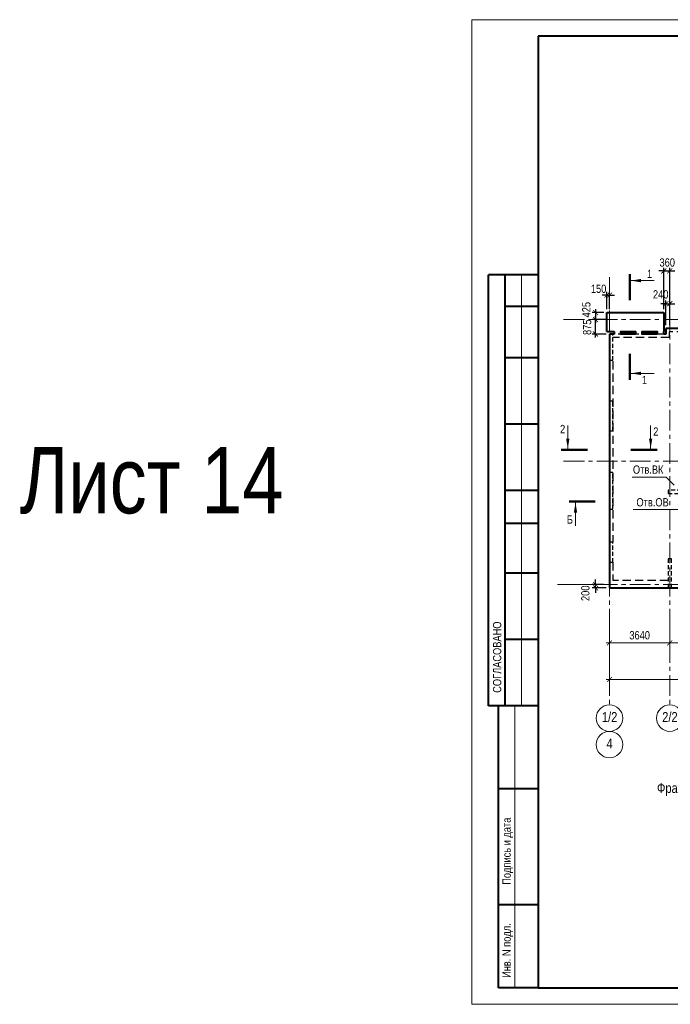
# Model space of a CAD drawing. Header units: inches. Extents: x -8638239 to -8523853, y 3840912 to 4564380.
# Tile 45 of 106: x -8638239 to -8598982, y 4179850 to 4239250. Entities that reach past the tile are written whole.
import ezdxf
from ezdxf.enums import TextEntityAlignment as Align

# ---------------------------------------------------------------- set-up
doc = ezdxf.new("R2010")
doc.units = ezdxf.units.IN
doc.header["$LTSCALE"] = 1000
doc.header["$MEASUREMENT"] = 0
doc.linetypes.add('CENTER', pattern=[2, 1.25, -0.25, 0.25, -0.25])
doc.linetypes.add('HIDDEN', pattern=[0.375, 0.25, -0.125])
for name, color, linetype, lineweight in [('СК-043-С-ПИЛОНЫ', 5, 'HIDDEN', 25), ('СК-050-П(литы перекрытия)', 3, 'Continuous', 40), ('СК-052-П-БАЛКИ', 1, 'HIDDEN', 30), ('СК-100-О(си)', 7, 'CENTER', 15), ('СК-100-О(си)_имя', 7, 'CENTER', 15), ('СК-110-О-РАЗМЕРЫ', 7, 'Continuous', 15), ('СК-200-Р(амка)', 7, 'Continuous', 40), ('СК-210-Р-РАМКА ЛИНИИ ТОНКИЕ', 7, 'Continuous', 15), ('СК-220-Р-РАМКА ТЕКСТ', 7, 'Continuous', 15), ('СК-300-Р(азмеры)', 7, 'Continuous', 20), ('СК-400-Т(екст)', 7, 'Continuous', 20), ('СК-451-1-Т-ОТВ ОВ ДУ', 5, 'Continuous', 20), ('СК-451-2-Т-ОТВ ВК', 1, 'Continuous', 20), ('СК-500-С(ечения)', 5, 'Continuous', 40), ('СК-600-Ш(триховка)', 250, 'Continuous', 13)]:
    doc.layers.add(name, color=color, linetype=linetype, lineweight=lineweight)
doc.styles.add('ARIAL_annotative', font='arial.ttf', dxfattribs={"width": 0.8, "height": 2.5})
doc.styles.add('RUSS', font='arial.ttf', dxfattribs={"width": 0.8})
doc.dimstyles.new('100-200', dxfattribs={"dimscale": 0, "dimtxt": 500, "dimasz": 300, "dimexe": 200, "dimexo": 200, "dimgap": 200, "dimtad": 1, "dimdec": 0, "dimzin": 0, "dimdsep": 46, "dimtxsty": 'RUSS', "dimblk": 'ARCHTICK', "dimcen": 0.096, "dimdle": 200, "dimclrd": 7, "dimclre": 7, "dimclrt": 256, "dimadec": 0, "dimazin": 0, "dimtfac": 1, "dimtdec": 0, "dimtmove": 2, "dimatfit": 3, "dimldrblk": 'OBLIQUE', "dimfxl": 1, "dimtolj": 1, "dimtzin": 0, "dimarcsym": 0})

# ---------------------------------------------------------------- blocks, each defined once
blk = doc.blocks.new('_ArchTick')
at = {"color": 0, "linetype": 'ByBlock', "const_width": 0.15}
blk.add_lwpolyline([(-0.5, -0.5), (0.5, 0.5)], dxfattribs=at)
blk = doc.blocks.new('*D322')
at = {"layer": 'Defpoints', "color": 0, "transparency": 16777216}
for p in [(-43920, -2470), (-40280, -2470), (-40280, -3521)]:
    blk.add_point(p, dxfattribs=at)
at = {"layer": 'СК-110-О-РАЗМЕРЫ', "color": 7, "lineweight": -2, "transparency": 16777216}
for p, q in [((-43920, -2670), (-43920, -3721)), ((-40280, -2670), (-40280, -3721)), ((-44120, -3521), (-40080, -3521))]:
    blk.add_line(p, q, dxfattribs=at)
at = {"layer": 'СК-110-О-РАЗМЕРЫ', "color": 7, "lineweight": -2, "transparency": 16777216, "xscale": 300, "yscale": 300, "zscale": 300, "rotation": 180}
blk.add_blockref('_ArchTick', (-43920, -3521), dxfattribs=at)
at = {"layer": 'СК-110-О-РАЗМЕРЫ', "color": 7, "lineweight": -2, "transparency": 16777216, "xscale": 300, "yscale": 300, "zscale": 300}
blk.add_blockref('_ArchTick', (-40280, -3521), dxfattribs=at)
at = {"layer": 'СК-110-О-РАЗМЕРЫ', "transparency": 16777216, "insert": (-42100, -3065), "char_height": 500, "attachment_point": 5, "style": 'RUSS'}
blk.add_mtext('\\A1;3640', dxfattribs=at)
blk = doc.blocks.new('_Oblique')
at = {"color": 0, "linetype": 'ByBlock', "lineweight": -2}
blk.add_line((-0.5, -0.5), (0.5, 0.5), dxfattribs=at)
blk = doc.blocks.new('*D323')
at = {"layer": 'Defpoints', "color": 0, "transparency": 16777216}
for p in [(-40280, -2470), (-36100, -2470), (-40280, -3521)]:
    blk.add_point(p, dxfattribs=at)
at = {"layer": 'СК-110-О-РАЗМЕРЫ', "color": 7, "lineweight": -2, "transparency": 16777216}
for p, q in [((-40280, -2670), (-40280, -3721)), ((-36100, -2670), (-36100, -3721)), ((-35900, -3521), (-40480, -3521))]:
    blk.add_line(p, q, dxfattribs=at)
at = {"layer": 'СК-110-О-РАЗМЕРЫ', "color": 7, "lineweight": -2, "transparency": 16777216, "xscale": 300, "yscale": 300, "zscale": 300, "rotation": 180}
blk.add_blockref('_ArchTick', (-40280, -3521), dxfattribs=at)
at = {"layer": 'СК-110-О-РАЗМЕРЫ', "color": 7, "lineweight": -2, "transparency": 16777216, "xscale": 300, "yscale": 300, "zscale": 300}
blk.add_blockref('_ArchTick', (-36100, -3521), dxfattribs=at)
at = {"layer": 'СК-110-О-РАЗМЕРЫ', "transparency": 16777216, "insert": (-38190, -3065), "char_height": 500, "attachment_point": 5, "style": 'RUSS'}
blk.add_mtext('\\A1;4180', dxfattribs=at)
blk = doc.blocks.new('*D320')
at = {"layer": 'Defpoints', "color": 0, "transparency": 16777216}
for p in [(-43920, -3521), (-21750, -3521), (-21750, -5726)]:
    blk.add_point(p, dxfattribs=at)
at = {"layer": 'СК-110-О-РАЗМЕРЫ', "color": 7, "lineweight": -2, "transparency": 16777216}
for p, q in [((-43920, -3721), (-43920, -5926)), ((-21750, -3721), (-21750, -5926)), ((-44120, -5726), (-21550, -5726))]:
    blk.add_line(p, q, dxfattribs=at)
at = {"layer": 'СК-110-О-РАЗМЕРЫ', "color": 7, "lineweight": -2, "transparency": 16777216, "xscale": 300, "yscale": 300, "zscale": 300, "rotation": 180}
blk.add_blockref('_ArchTick', (-43920, -5726), dxfattribs=at)
at = {"layer": 'СК-110-О-РАЗМЕРЫ', "color": 7, "lineweight": -2, "transparency": 16777216, "xscale": 300, "yscale": 300, "zscale": 300}
blk.add_blockref('_ArchTick', (-21750, -5726), dxfattribs=at)
at = {"layer": 'СК-110-О-РАЗМЕРЫ', "transparency": 16777216, "insert": (-32835, -5271), "char_height": 500, "attachment_point": 5, "style": 'RUSS'}
blk.add_mtext('\\A1;22170', dxfattribs=at)
blk = doc.blocks.new('Сечение')
at = {"layer": 'СК-500-С(ечения)', "linetype": 'Continuous', "lineweight": 15, "ltscale": 100}
blk.add_line((-200, -35), (-200, -735), dxfattribs=at)
at = {"layer": 'СК-500-С(ечения)', "linetype": 'Continuous', "ltscale": 100, "const_width": 70}
blk.add_lwpolyline([(-400, 0), (400, 0)], dxfattribs=at)
at = {"layer": 'СК-500-С(ечения)', "linetype": 'Continuous', "ltscale": 100}
blk.add_solid([(-200, -35), (-250, -335), (-150, -335)], dxfattribs=at)
blk = doc.blocks.new('*U28')
at = {"layer": 'СК-400-Т(екст)', "ltscale": 100, "yscale": 0.01, "zscale": 0.01}
for p, xscale, rotation in [((0, -4), 0.01, 270.0000000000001), ((0, -25), -0.01, 270)]:
    blk.add_blockref('Сечение', p, dxfattribs=dict(at, xscale=xscale, rotation=rotation))
at = {"layer": 'СК-500-С(ечения)', "color": 0, "ltscale": 100, "style": 'ARIAL_annotative', "width": 0.8}
blk.add_attdef('НОМЕР_СЕЧЕНИЯ_1_1(НОМЕР_ЛИСТА)', text='', height=2.5, rotation=270, dxfattribs=at).set_placement((-6.74, -1.23), align=Align.RIGHT)
blk.add_attdef('НОМЕР_СЕЧЕНИЯ_2_1(НОМЕР_ЛИСТА)', text='', height=2.5, rotation=270, dxfattribs=at).set_placement((-7.48, -27.77), align=Align.BOTTOM_LEFT)
blk = doc.blocks.new('*U36')
at = {"layer": 'СК-400-Т(екст)', "ltscale": 100, "yscale": 0.01, "zscale": 0.01, "rotation": 89.99999999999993}
for p, xscale in [((0, -4), -0.01), ((0, -27.99), 0.01)]:
    blk.add_blockref('Сечение', p, dxfattribs=dict(at, xscale=xscale))
at = {"layer": 'СК-500-С(ечения)', "color": 0, "ltscale": 100, "style": 'ARIAL_annotative', "width": 0.8}
blk.add_attdef('НОМЕР_СЕЧЕНИЯ_1_1(НОМЕР_ЛИСТА)', text='', height=2.5, rotation=180, dxfattribs=at).set_placement((6.74, -1.23), align=Align.RIGHT)
blk.add_attdef('НОМЕР_СЕЧЕНИЯ_2_1(НОМЕР_ЛИСТА)', text='', height=2.5, rotation=180, dxfattribs=at).set_placement((6.74, -30.02), align=Align.BOTTOM_LEFT)
blk = doc.blocks.new('A$Cc2edbf5f_12эт')
at = {"layer": 'СК-043-С-ПИЛОНЫ'}
for points in [[(0, 15110), (0, 13530), (200, 13530), (200, 15110)], [(0, 11071), (0, 9271), (200, 9271), (200, 11071)]]:
    blk.add_lwpolyline(points, close=True, dxfattribs=at)
for points in [[(0, 6760), (0, 4550), (200, 4550), (200, 6760), (0, 6760)], [(5840, 5690), (3540, 5690), (3540, 5490), (5840, 5490), (5840, 5690)], [(0, 2550), (0, 1350), (200, 1350), (200, 2550), (0, 2550)], [(3541, 1550), (3541, -200), (3741, -200), (3741, 1550), (3541, 1550)]]:
    blk.add_lwpolyline(points, dxfattribs=at)
blk = doc.blocks.new('*U158')
at = {"layer": 'СК-400-Т(екст)', "ltscale": 100, "xscale": 0.01, "yscale": 0.01, "zscale": 0.01, "rotation": 89.99999999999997}
blk.add_blockref('Сечение', (0, -259.85), dxfattribs=at)
at = {"layer": 'СК-500-С(ечения)', "color": 0, "ltscale": 100, "style": 'ARIAL_annotative', "text_generation_flag": 2, "width": 0.8}
blk.add_attdef('НОМЕР_СЕЧЕНИЯ_1_1(НОМЕР_ЛИСТА)', text='', height=2.5, rotation=90, dxfattribs=at).set_placement((6.74, -1.23), align=Align.RIGHT)
blk.add_attdef('НОМЕР_СЕЧЕНИЯ_2_1(НОМЕР_ЛИСТА)', text='', height=2.5, rotation=90, dxfattribs=at).set_placement((7.48, -262.62), align=Align.BOTTOM_LEFT)
blk = doc.blocks.new('*D515')
at = {"layer": 'Defpoints', "color": 0, "transparency": 16777216}
for p in [(-8599012, 4222115), (-8599252, 4220615), (-8599012, 4220615)]:
    blk.add_point(p, dxfattribs=at)
at = {"layer": 'СК-110-О-РАЗМЕРЫ', "color": 7, "lineweight": -2, "transparency": 16777216}
for p, q in [((-8599252, 4220815), (-8599252, 4222315)), ((-8599012, 4220815), (-8599012, 4222315)), ((-8599252, 4222115), (-8599552, 4222115)), ((-8599252, 4222115), (-8599012, 4222115)), ((-8599012, 4222115), (-8598712, 4222115))]:
    blk.add_line(p, q, dxfattribs=at)
at = {"layer": 'СК-110-О-РАЗМЕРЫ', "color": 7, "lineweight": -2, "transparency": 16777216, "xscale": 300, "yscale": 300, "zscale": 300}
blk.add_blockref('_ArchTick', (-8599252, 4222115), dxfattribs=at)
at = {"layer": 'СК-110-О-РАЗМЕРЫ', "color": 7, "lineweight": -2, "transparency": 16777216, "xscale": 300, "yscale": 300, "zscale": 300, "rotation": 180}
blk.add_blockref('_ArchTick', (-8599012, 4222115), dxfattribs=at)
at = {"layer": 'СК-110-О-РАЗМЕРЫ', "transparency": 16777216, "insert": (-8599562, 4222677), "char_height": 500, "attachment_point": 5, "style": 'RUSS'}
blk.add_mtext('\\A1;240', dxfattribs=at)
blk = doc.blocks.new('*D516')
at = {"layer": 'Defpoints', "color": 0, "transparency": 16777216}
for p in [(-8603491, 4221159), (-8602652, 4221159), (-8602652, 4220285)]:
    blk.add_point(p, dxfattribs=at)
at = {"layer": 'СК-110-О-РАЗМЕРЫ', "color": 7, "lineweight": -2, "transparency": 16777216}
for p, q in [((-8602852, 4221159), (-8603691, 4221159)), ((-8603491, 4220085), (-8603491, 4221359)), ((-8602852, 4220285), (-8603691, 4220285))]:
    blk.add_line(p, q, dxfattribs=at)
at = {"layer": 'СК-110-О-РАЗМЕРЫ', "color": 7, "lineweight": -2, "transparency": 16777216, "xscale": 300, "yscale": 300, "zscale": 300}
for p, rotation in [((-8603491, 4221159), 90), ((-8603491, 4220285), 270)]:
    blk.add_blockref('_ArchTick', p, dxfattribs=dict(at, rotation=rotation))
at = {"layer": 'СК-110-О-РАЗМЕРЫ', "transparency": 16777216, "insert": (-8603996, 4220696), "char_height": 500, "attachment_point": 5, "rotation": 90, "style": 'RUSS'}
blk.add_mtext('\\A1;875', dxfattribs=at)
blk = doc.blocks.new('*D517')
at = {"layer": 'Defpoints', "color": 0, "transparency": 16777216}
for p in [(-8603491, 4205174), (-8602806, 4205174), (-8602652, 4204974)]:
    blk.add_point(p, dxfattribs=at)
at = {"layer": 'СК-110-О-РАЗМЕРЫ', "color": 7, "lineweight": -2, "transparency": 16777216}
for p, q in [((-8603006, 4205174), (-8603691, 4205174)), ((-8602852, 4204974), (-8603691, 4204974)), ((-8603491, 4205174), (-8603491, 4205474)), ((-8603491, 4204974), (-8603491, 4205174)), ((-8603491, 4204974), (-8603491, 4204674))]:
    blk.add_line(p, q, dxfattribs=at)
at = {"layer": 'СК-110-О-РАЗМЕРЫ', "color": 7, "lineweight": -2, "transparency": 16777216, "xscale": 300, "yscale": 300, "zscale": 300}
for p, rotation in [((-8603491, 4205174), 270), ((-8603491, 4204974), 90)]:
    blk.add_blockref('_ArchTick', p, dxfattribs=dict(at, rotation=rotation))
at = {"layer": 'СК-110-О-РАЗМЕРЫ', "transparency": 16777216, "insert": (-8604105, 4204646), "char_height": 500, "attachment_point": 5, "rotation": 90, "style": 'RUSS'}
blk.add_mtext('\\A1;200', dxfattribs=at)
blk = doc.blocks.new('*D548')
at = {"layer": 'Defpoints', "color": 0, "transparency": 16777216}
for p in [(-8602802, 4221585), (-8603491, 4221159), (-8602802, 4221159)]:
    blk.add_point(p, dxfattribs=at)
at = {"layer": 'СК-110-О-РАЗМЕРЫ', "color": 7, "lineweight": -2, "transparency": 16777216}
for p, q in [((-8603002, 4221585), (-8603691, 4221585)), ((-8603491, 4221785), (-8603491, 4220959)), ((-8603002, 4221159), (-8603691, 4221159))]:
    blk.add_line(p, q, dxfattribs=at)
at = {"layer": 'СК-110-О-РАЗМЕРЫ', "color": 7, "lineweight": -2, "transparency": 16777216, "xscale": 300, "yscale": 300, "zscale": 300}
for p, rotation in [((-8603491, 4221585), 90), ((-8603491, 4221159), 270)]:
    blk.add_blockref('_ArchTick', p, dxfattribs=dict(at, rotation=rotation))
at = {"layer": 'СК-110-О-РАЗМЕРЫ', "transparency": 16777216, "insert": (-8604046, 4221756), "char_height": 500, "attachment_point": 5, "rotation": 90, "style": 'RUSS'}
blk.add_mtext('\\A1;425', dxfattribs=at)
blk = doc.blocks.new('*D549')
at = {"layer": 'Defpoints', "color": 0, "transparency": 16777216}
for p in [(-8602652, 4222635), (-8602802, 4221585), (-8602652, 4221585)]:
    blk.add_point(p, dxfattribs=at)
at = {"layer": 'СК-110-О-РАЗМЕРЫ', "color": 7, "lineweight": -2, "transparency": 16777216}
for p, q in [((-8602802, 4221785), (-8602802, 4222835)), ((-8602652, 4221785), (-8602652, 4222835)), ((-8602802, 4222635), (-8603102, 4222635)), ((-8602802, 4222635), (-8602652, 4222635)), ((-8602652, 4222635), (-8602352, 4222635))]:
    blk.add_line(p, q, dxfattribs=at)
at = {"layer": 'СК-110-О-РАЗМЕРЫ', "color": 7, "lineweight": -2, "transparency": 16777216, "xscale": 300, "yscale": 300, "zscale": 300}
blk.add_blockref('_ArchTick', (-8602802, 4222635), dxfattribs=at)
at = {"layer": 'СК-110-О-РАЗМЕРЫ', "color": 7, "lineweight": -2, "transparency": 16777216, "xscale": 300, "yscale": 300, "zscale": 300, "rotation": 180}
blk.add_blockref('_ArchTick', (-8602652, 4222635), dxfattribs=at)
at = {"layer": 'СК-110-О-РАЗМЕРЫ', "transparency": 16777216, "insert": (-8603307, 4223012), "char_height": 500, "attachment_point": 5, "style": 'RUSS'}
blk.add_mtext('\\A1;150', dxfattribs=at)
blk = doc.blocks.new('*D550')
at = {"layer": 'Defpoints', "color": 0, "transparency": 16777216}
for p in [(-8599012, 4224089), (-8599372, 4221585), (-8599012, 4221585)]:
    blk.add_point(p, dxfattribs=at)
at = {"layer": 'СК-110-О-РАЗМЕРЫ', "color": 7, "lineweight": -2, "transparency": 16777216}
for p, q in [((-8599372, 4224089), (-8599672, 4224089)), ((-8599372, 4221785), (-8599372, 4224289)), ((-8599372, 4224089), (-8599012, 4224089)), ((-8599012, 4221785), (-8599012, 4224289)), ((-8599012, 4224089), (-8598712, 4224089))]:
    blk.add_line(p, q, dxfattribs=at)
at = {"layer": 'СК-110-О-РАЗМЕРЫ', "color": 7, "lineweight": -2, "transparency": 16777216, "xscale": 300, "yscale": 300, "zscale": 300}
blk.add_blockref('_ArchTick', (-8599372, 4224089), dxfattribs=at)
at = {"layer": 'СК-110-О-РАЗМЕРЫ', "color": 7, "lineweight": -2, "transparency": 16777216, "xscale": 300, "yscale": 300, "zscale": 300, "rotation": 180}
blk.add_blockref('_ArchTick', (-8599012, 4224089), dxfattribs=at)
at = {"layer": 'СК-110-О-РАЗМЕРЫ', "transparency": 16777216, "insert": (-8599168, 4224599), "char_height": 500, "attachment_point": 5, "style": 'RUSS'}
blk.add_mtext('\\A1;360', dxfattribs=at)
blk = doc.blocks.new('оси')
at = {"layer": 'СК-100-О(си)'}
for p, q in [((-43920.2, 18534.9), (-43920.2, -7257.5)), ((-40280.2, 18534.9), (-40280.2, -7257.5)), ((-46685.3, 15985), (5846.2, 15985)), ((-46685.3, 7435), (5846.2, 7435)), ((-46685.3, 0), (5846.2, 0))]:
    blk.add_line(p, q, dxfattribs=at)
at = {"layer": 'СК-100-О(си)', "linetype": 'Continuous'}
for centre in [(-43920.2, -8057.5), (-40280.2, -8057.5), (-43920.2, -9657.5)]:
    blk.add_circle(centre, 800, dxfattribs=at)
at = {"layer": 'СК-100-О(си)_имя', "style": 'RUSS', "width": 0.8}
for s, p in [('1/2', (-43912.4, -7991.8)), ('2/2', (-40272.4, -7991.8)), ('4', (-43912.4, -9591.8))]:
    blk.add_text(s, height=600, dxfattribs=at).set_placement(p, align=Align.MIDDLE_CENTER)
at = {"layer": 'СК-110-О-РАЗМЕРЫ'}
for base, p1, p2, picture, middle in [((-40280.2, -3520.6), (-43920.2, -2469.7), (-40280.2, -2469.7), '*D322', (-42100.2, -3065.1)), ((-21750, -5726.1), (-43920.2, -3520.6), (-21750, -3520.6), '*D320', (-32835.1, -5270.8))]:
    dim = blk.add_linear_dim(base=base, p1=p1, p2=p2, dimstyle='100-200', override={"dimscale": 1}, dxfattribs=at)
    dim.commit()
    dim.dimension.update_dxf_attribs({"geometry": picture, "text_midpoint": middle})
dim = blk.add_linear_dim(base=(-40280.2, -3520.6), p1=(-36100.2, -2469.7), p2=(-40280.2, -2469.7), angle=180, dimstyle='100-200', override={"dimscale": 1}, dxfattribs=at)
dim.commit()
dim.dimension.update_dxf_attribs({"geometry": '*D323', "text_midpoint": (-38190.2, -3065.3)})
blk = doc.blocks.new('A$C858fb3ef')
at = {"layer": 'СК-300-Р(азмеры)'}
blk.add_blockref('оси', (0, 0), dxfattribs=at)
blk = doc.blocks.new('A$C573b34c5')
blk.add_blockref('A$C858fb3ef', (0, 0))

msp = doc.modelspace()

# ---------------------------------------------------------------- hatches: boundary and pattern name
at = {"layer": 'СК-600-Ш(триховка)'}
h = msp.add_hatch(dxfattribs=at)
h.set_pattern_fill('ANSI37', color=256, scale=700)
h.set_pattern_definition([(45, (-8602652.07, 4205174.18), (-61.87184, 61.87184), []), (135, (-8602652.07, 4205174.18), (-61.87184, -61.87184), [])])
h.paths.add_polyline_path([(-8601072.3, 4220434.6), (-8601972.1, 4220434.6), (-8601972.1, 4220284.6), (-8601072.3, 4220284.6)])
h.paths.add_polyline_path([(-8599772.2, 4220434.6), (-8600672, 4220434.6), (-8600672, 4220284.6), (-8599772.2, 4220284.6)])

# ---------------------------------------------------------------- linework, layer by layer
at = {"layer": 'СК-050-П(литы перекрытия)'}
for p, q in [((-8602802.1, 4220434.5), (-8602802.1, 4221584.5)), ((-8602802.1, 4221584.5), (-8599372.2, 4221584.5)), ((-8599372.2, 4221584.5), (-8599372.2, 4220434.5)), ((-8602802.1, 4220434.5), (-8602372.1, 4220434.5)), ((-8602372.1, 4220434.5), (-8602372.1, 4220284.5)), ((-8599372.2, 4220284.5), (-8599372.2, 4220434.5)), ((-8595911.7, 4220614.7), (-8599252.2, 4220614.7)), ((-8599252.2, 4220614.4), (-8599252.2, 4220284.5)), ((-8602652.1, 4220284.5), (-8602652.1, 4204974.3)), ((-8602372.1, 4220284.5), (-8602652.1, 4220284.5)), ((-8599252.2, 4220284.5), (-8599372.2, 4220284.5)), ((-8602652.1, 4204974.3), (-8594672.2, 4204974.4))]:
    msp.add_line(p, q, dxfattribs=at)
for points in [[(-8601072.3, 4220284.6), (-8601972.1, 4220284.6), (-8601972.1, 4220434.6), (-8601072.3, 4220434.6)], [(-8599772.2, 4220284.6), (-8600672, 4220284.6), (-8600672, 4220434.6), (-8599772.2, 4220434.6)]]:
    msp.add_lwpolyline(points, close=True, dxfattribs=at)
for centre, start, end in [((-8602651.6, 4206525), 179.99999, 270.00048), ((-8602651.6, 4205225.1), 179.99999, 270.000571), ((-8599111.6, 4205225.1), 180.0017, 270.000571)]:
    msp.add_arc(centre, 0.5, start, end, dxfattribs=at)
at = {"layer": 'СК-052-П-БАЛКИ', "ltscale": 2}
for p, q in [((-8599252.2, 4220614.7), (-8599252.2, 4220284.6)), ((-8599052.2, 4220414.2), (-8599052.2, 4220084.6)), ((-8597332.1, 4220414.7), (-8599051.7, 4220414.7)), ((-8599052.2, 4220084.6), (-8602451.6, 4220084.6)), ((-8599372.2, 4220284.6), (-8602372.1, 4220284.6)), ((-8602452.1, 4218654), (-8602452.1, 4207724.4)), ((-8602452.1, 4206524.4), (-8602452.1, 4205424.5)), ((-8599111.3, 4205424.5), (-8602452.1, 4205424.5))]:
    msp.add_line(p, q, dxfattribs=at)
for centre, start, end in [((-8599051.7, 4220414.2), 90, 180), ((-8599052.7, 4220175.3), 270.000057, 0)]:
    msp.add_arc(centre, 0.5, start, end, dxfattribs=at)
at = {"layer": 'СК-110-О-РАЗМЕРЫ'}
msp.add_line((-8602652.1, 4205174.2), (-8605788.9, 4205174.2), dxfattribs=at)
at = {"layer": 'СК-200-Р(амка)'}
for p, q in [((-8527954.6, 4238249.7), (-8606954.6, 4238249.7)), ((-8606954.6, 4238249.7), (-8606954.6, 4180849.7)), ((-8606954.6, 4223849.7), (-8609954.6, 4223849.7)), ((-8609954.6, 4197849.7), (-8609954.6, 4223849.7)), ((-8608954.6, 4197849.7), (-8608954.6, 4223849.7)), ((-8606954.6, 4221949.7), (-8608954.6, 4221949.7)), ((-8606954.6, 4218849.7), (-8608954.6, 4218849.7)), ((-8606954.6, 4214849.7), (-8608954.6, 4214849.7)), ((-8606954.6, 4210849.7), (-8608954.6, 4210849.7)), ((-8606954.6, 4208849.7), (-8608954.6, 4208849.7)), ((-8606954.6, 4205849.7), (-8608954.6, 4205849.7)), ((-8606954.6, 4201849.7), (-8608954.6, 4201849.7)), ((-8606954.6, 4197849.7), (-8609954.6, 4197849.7)), ((-8609354.6, 4180849.7), (-8609354.6, 4197849.7)), ((-8606954.6, 4192849.7), (-8609354.6, 4192849.7)), ((-8606954.6, 4185849.7), (-8609354.6, 4185849.7)), ((-8606954.6, 4180849.7), (-8527954.6, 4180849.7))]:
    msp.add_line(p, q, dxfattribs=at)
at = {"layer": 'СК-210-Р-РАМКА ЛИНИИ ТОНКИЕ'}
for p, q in [((-8610954.6, 4179849.7), (-8610954.6, 4239249.7)), ((-8610954.6, 4239249.7), (-8526954.6, 4239249.7)), ((-8607954.6, 4197849.7), (-8607954.6, 4223849.7)), ((-8608354.6, 4180849.7), (-8608354.6, 4197849.7)), ((-8526954.6, 4179849.7), (-8610954.6, 4179849.7))]:
    msp.add_line(p, q, dxfattribs=at)
at = {"layer": 'СК-210-Р-РАМКА ЛИНИИ ТОНКИЕ', "lineweight": 40, "ltscale": 2}
msp.add_line((-8606954.6, 4180849.7), (-8609354.6, 4180849.7), dxfattribs=at)
at = {"layer": 'СК-451-1-Т-ОТВ ОВ ДУ', "lineweight": 13}
msp.add_line((-8601221.7, 4209699.5), (-8598489, 4209699.5), dxfattribs=at)
at = {"layer": 'СК-451-2-Т-ОТВ ВК', "lineweight": 15}
for p, q in [((-8601287.4, 4211645.1), (-8599221.8, 4211645.1)), ((-8599221.8, 4211645.1), (-8598742.2, 4211164.4))]:
    msp.add_line(p, q, dxfattribs=at)

# ---------------------------------------------------------------- block references
at = {"layer": 'СК-050-П(литы перекрытия)'}
msp.add_blockref('A$Cc2edbf5f_12эт', (-8602652.1, 4205174.2), dxfattribs=at)
at = {"layer": 'СК-300-Р(азмеры)'}
msp.add_blockref('A$C573b34c5', (-8558731.8, 4205174.2), dxfattribs=at)
at = {"layer": 'СК-500-С(ечения)'}
ref = msp.add_blockref('*U36', (-8601425, 4217511.1), dxfattribs=dict(at, xscale=-200, yscale=200, zscale=200, rotation=180))
ref.add_attrib('НОМЕР_СЕЧЕНИЯ_2_1(НОМЕР_ЛИСТА)', '1', dxfattribs={"color": 0, "ltscale": 100, "height": 500, "style": 'ARIAL_annotative', "width": 0.8}).set_placement((-8600077.1, 4223515.4), align=Align.BOTTOM_RIGHT)
ref.add_attrib('НОМЕР_СЕЧЕНИЯ_1_1(НОМЕР_ЛИСТА)', '1', dxfattribs={"color": 0, "ltscale": 100, "height": 500, "style": 'ARIAL_annotative', "width": 0.8}).set_placement((-8600387.8, 4217263.2), align=Align.RIGHT)
ref = msp.add_blockref('*U28', (-8599768.6, 4213307), dxfattribs=dict(at, xscale=200, yscale=200, zscale=200, rotation=269.9999385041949))
ref.add_attrib('НОМЕР_СЕЧЕНИЯ_2_1(НОМЕР_ЛИСТА)', '2', dxfattribs={"color": 0, "ltscale": 100, "height": 500, "style": 'ARIAL_annotative', "width": 0.8}).set_placement((-8605323.4, 4214802.9), align=Align.TOP_RIGHT)
ref.add_attrib('НОМЕР_СЕЧЕНИЯ_1_1(НОМЕР_ЛИСТА)', '2', dxfattribs={"color": 0, "ltscale": 100, "height": 500, "style": 'ARIAL_annotative', "width": 0.8}).set_placement((-8600013.9, 4214654.9), align=Align.TOP_LEFT)
at = {"layer": 'СК-500-С(ечения)', "color": 1}
ref = msp.add_blockref('*U158', (-8552332.9, 4210188.6), dxfattribs=dict(at, xscale=200, yscale=200, zscale=200, rotation=269.9999385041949))
ref.add_attrib('НОМЕР_СЕЧЕНИЯ_2_1(НОМЕР_ЛИСТА)', 'Б', dxfattribs={"color": 0, "ltscale": 100, "height": 500, "style": 'ARIAL_annotative', "width": 0.8}).set_placement((-8604857.4, 4208692.7), align=Align.BOTTOM_RIGHT)

# ---------------------------------------------------------------- texts
at = {"layer": 'СК-200-Р(амка)', "style": 'RUSS', "width": 0.8}
for s, p in [('СОГЛАСОВАНО', (-8609181.9, 4198642)), ('Подпись и дата', (-8608609.4, 4187061)), ('Инв. N подл.', (-8608609.4, 4181441.4))]:
    msp.add_text(s, height=500, rotation=90, dxfattribs=at).set_placement(p)
at = {"layer": 'СК-220-Р-РАМКА ТЕКСТ', "color": 7, "style": 'RUSS', "width": 0.8}
msp.add_text('Лист 14', height=4000, dxfattribs=at).set_placement((-8638239.3, 4209466.5))
at = {"layer": 'СК-220-Р-РАМКА ТЕКСТ', "insert": (-8589683.3, 4192807.9), "char_height": 600, "width": 31067.545, "attachment_point": 5, "style": 'RUSS'}
msp.add_mtext('Фрагмент плиты перекрытия на отм. +38,360 в осях 3/2-5/2 / А/2.', dxfattribs=at)
at = {"layer": 'СК-451-1-Т-ОТВ ОВ ДУ', "lineweight": 13, "style": 'RUSS', "width": 0.8}
msp.add_text('Отв.ОВ', height=500, dxfattribs=at).set_placement((-8601025.6, 4209886.8))
at = {"layer": 'СК-451-2-Т-ОТВ ВК', "lineweight": 15, "style": 'RUSS', "width": 0.8}
msp.add_text('Отв.ВК', height=500, dxfattribs=at).set_placement((-8601235.6, 4211857.8))

# ---------------------------------------------------------------- dimensions: what is measured, and where the dimension line sits
at = {"layer": 'СК-110-О-РАЗМЕРЫ'}
for base, p1, p2, picture, middle in [((-8599012.1, 4224089.5), (-8599372.2, 4221584.5), (-8599012.1, 4221584.5), '*D550', (-8599168.3, 4224598.6)), ((-8602652.1, 4222635), (-8602802.1, 4221584.5), (-8602652.1, 4221584.5), '*D549', (-8603306.6, 4223012)), ((-8599012.1, 4222114.5), (-8599252.2, 4220614.7), (-8599012.1, 4220614.7), '*D515', (-8599561.7, 4222677.3))]:
    dim = msp.add_linear_dim(base=base, p1=p1, p2=p2, dimstyle='100-200', override={"dimscale": 1}, dxfattribs=at)
    dim.commit()
    dim.dimension.update_dxf_attribs({"geometry": picture, "text_midpoint": middle, "dimtype": 160})
for base, p1, p2, picture, middle in [((-8603491.4, 4221159.2), (-8602802.1, 4221584.5), (-8602802.1, 4221159.2), '*D548', (-8604046.1, 4221756.4)), ((-8603491.4, 4221159.2), (-8602652.1, 4220284.5), (-8602652.1, 4221159.2), '*D516', (-8603996.5, 4220696.4)), ((-8603491.4, 4205174.2), (-8602651.6, 4204974.2), (-8602806.1, 4205174.2), '*D517', (-8604105.3, 4204646))]:
    dim = msp.add_linear_dim(base=base, p1=p1, p2=p2, angle=90, dimstyle='100-200', override={"dimscale": 1}, dxfattribs=at)
    dim.commit()
    dim.dimension.update_dxf_attribs({"geometry": picture, "text_midpoint": middle, "dimtype": 160})

doc.saveas('drawing.dxf')
